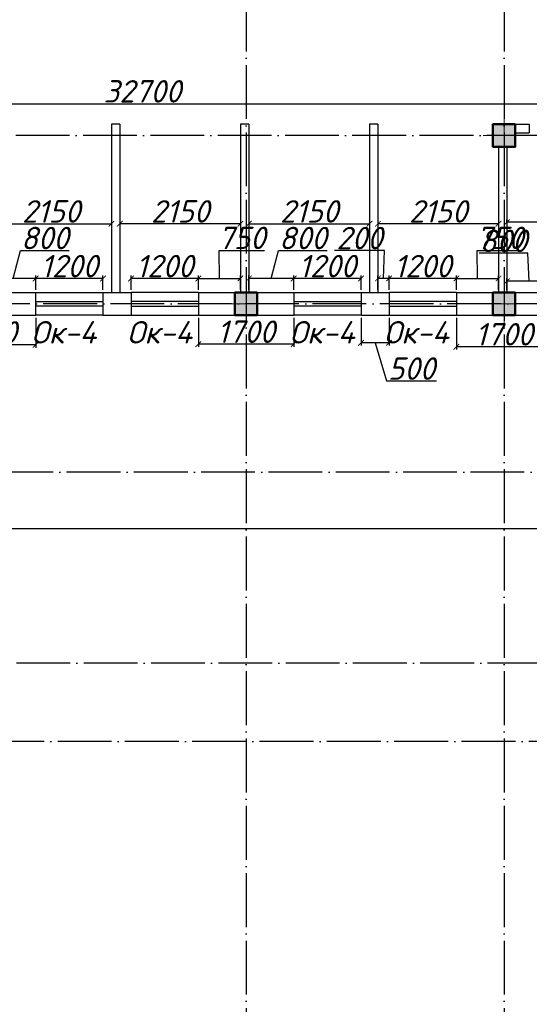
# Model space of a CAD drawing. Header units: millimetres. Extents: x 1112040 to 6903494, y -332921 to -150905.
# Tile 78 of 150: x 1623175 to 1632260, y -195886 to -178343. Entities that reach past the tile are written whole.
import ezdxf

# ---------------------------------------------------------------- set-up
doc = ezdxf.new("R2010")
doc.units = ezdxf.units.MM
doc.linetypes.add('ACAD_ISO04W100', pattern=[30, 24, -3, 0, -3])
for name, color, linetype in [('kolonn', 7, 'Continuous'), ('os', 253, 'Continuous'), ('razmer', 7, 'Continuous')]:
    doc.layers.add(name, color=color, linetype=linetype)
doc.styles.get("Standard").update_dxf_attribs({"font": 'isocpeui.ttf'})
doc.dimstyles.new('ISO-25', dxfattribs={"dimtxt": 400, "dimasz": 100, "dimexe": 50, "dimexo": 50, "dimgap": 20, "dimtad": 1, "dimdec": 0, "dimtxsty": 'Standard', "dimblk": 'ARCHTICK', "dimcen": 20, "dimclrd": 1, "dimclre": 1, "dimadec": 0, "dimazin": 0, "dimtfac": 1, "dimtdec": 0, "dimtmove": 0, "dimatfit": 3, "dimldrblk": 'ARCHTICK', "dimfxl": 1, "dimarcsym": 0})

# ---------------------------------------------------------------- blocks, each defined once
blk = doc.blocks.new('ghsdd')
at = {"ltscale": 50}
h = blk.add_hatch(color=256, dxfattribs=at)
h.paths.add_polyline_path([(0, 200), (-200, 200), (-200, 0), (0, 0)])
h.paths.add_polyline_path([(200, 0), (200, 200), (0, 200), (0, 0)])
h.paths.add_polyline_path([(0, 0), (-200, 0), (-200, -200), (0, -200)])
h.paths.add_polyline_path([(0, 0), (0, -200), (200, -200), (200, 0)])
at = {"lineweight": 0}
for p, q in [((0, -374), (0, 374)), ((-374, 0), (374, 0))]:
    blk.add_line(p, q, dxfattribs=at)
at = {"lineweight": 50, "ltscale": 50}
blk.add_lwpolyline([(200, 200), (200, -200), (-200, -200), (-200, 200), (200, 200)], dxfattribs=at)
blk = doc.blocks.new('_ArchTick')
at = {"color": 0, "linetype": 'ByBlock', "const_width": 0.15}
blk.add_lwpolyline([(-0.5, -0.5), (0.5, 0.5)], dxfattribs=at)
blk = doc.blocks.new('*D3422')
at = {"color": 1, "lineweight": -2, "transparency": 16777216}
for p, q in [((1641710, -180156), (1641710, -179792)), ((1609010, -179834), (1609010, -179892)), ((1609010, -179842), (1641710, -179842))]:
    blk.add_line(p, q, dxfattribs=at)
at = {"color": 1, "lineweight": -2, "transparency": 16777216, "xscale": 100, "yscale": 100, "zscale": 100, "rotation": 180}
blk.add_blockref('_ArchTick', (1609010, -179842), dxfattribs=at)
at = {"color": 1, "lineweight": -2, "transparency": 16777216, "xscale": 100, "yscale": 100, "zscale": 100}
blk.add_blockref('_ArchTick', (1641710, -179842), dxfattribs=at)
at = {"color": 0, "transparency": 16777216, "insert": (1625360, -179619), "char_height": 400, "attachment_point": 5}
blk.add_mtext('32700', dxfattribs=at)
blk = doc.blocks.new('*D3094')
at = {"layer": 'razmer', "color": 1, "lineweight": -2, "transparency": 16777216}
for p, q in [((1631860, -181943), (1631860, -181902)), ((1636360, -181943), (1636360, -181902)), ((1636360, -181952), (1631860, -181952))]:
    blk.add_line(p, q, dxfattribs=at)
at = {"layer": 'razmer', "color": 1, "lineweight": -2, "transparency": 16777216, "xscale": 100, "yscale": 100, "zscale": 100, "rotation": 180}
blk.add_blockref('_ArchTick', (1631860, -181952), dxfattribs=at)
at = {"layer": 'razmer', "color": 1, "lineweight": -2, "transparency": 16777216, "xscale": 100, "yscale": 100, "zscale": 100}
blk.add_blockref('_ArchTick', (1636360, -181952), dxfattribs=at)
at = {"layer": 'razmer', "color": 0, "transparency": 16777216, "insert": (1634110, -181732), "char_height": 400, "attachment_point": 5}
blk.add_mtext('4500', dxfattribs=at)
blk = doc.blocks.new('*D3095')
at = {"color": 1, "lineweight": -2, "transparency": 16777216}
for p, q in [((1631710, -181814), (1631710, -182028)), ((1629560, -181934), (1629560, -182028)), ((1631710, -181978), (1629560, -181978))]:
    blk.add_line(p, q, dxfattribs=at)
at = {"color": 1, "lineweight": -2, "transparency": 16777216, "xscale": 100, "yscale": 100, "zscale": 100, "rotation": 180}
blk.add_blockref('_ArchTick', (1629560, -181978), dxfattribs=at)
at = {"color": 1, "lineweight": -2, "transparency": 16777216, "xscale": 100, "yscale": 100, "zscale": 100}
blk.add_blockref('_ArchTick', (1631710, -181978), dxfattribs=at)
at = {"color": 0, "transparency": 16777216, "insert": (1630635, -181758), "char_height": 400, "attachment_point": 5}
blk.add_mtext('2150', dxfattribs=at)
blk = doc.blocks.new('*D3096')
at = {"color": 1, "lineweight": -2, "transparency": 16777216}
for p, q in [((1627260, -181814), (1627260, -182028)), ((1627260, -181978), (1629410, -181978)), ((1629410, -181934), (1629410, -182028))]:
    blk.add_line(p, q, dxfattribs=at)
at = {"color": 1, "lineweight": -2, "transparency": 16777216, "xscale": 100, "yscale": 100, "zscale": 100, "rotation": 180}
blk.add_blockref('_ArchTick', (1627260, -181978), dxfattribs=at)
at = {"color": 1, "lineweight": -2, "transparency": 16777216, "xscale": 100, "yscale": 100, "zscale": 100}
blk.add_blockref('_ArchTick', (1629410, -181978), dxfattribs=at)
at = {"color": 0, "transparency": 16777216, "insert": (1628335, -181758), "char_height": 400, "attachment_point": 5}
blk.add_mtext('2150', dxfattribs=at)
blk = doc.blocks.new('*D3097')
at = {"color": 1, "lineweight": -2, "transparency": 16777216}
for p, q in [((1622660, -181814), (1622660, -182028)), ((1622660, -181978), (1624810, -181978)), ((1624810, -181934), (1624810, -182028))]:
    blk.add_line(p, q, dxfattribs=at)
at = {"color": 1, "lineweight": -2, "transparency": 16777216, "xscale": 100, "yscale": 100, "zscale": 100, "rotation": 180}
blk.add_blockref('_ArchTick', (1622660, -181978), dxfattribs=at)
at = {"color": 1, "lineweight": -2, "transparency": 16777216, "xscale": 100, "yscale": 100, "zscale": 100}
blk.add_blockref('_ArchTick', (1624810, -181978), dxfattribs=at)
at = {"color": 0, "transparency": 16777216, "insert": (1623735, -181758), "char_height": 400, "attachment_point": 5}
blk.add_mtext('2150', dxfattribs=at)
blk = doc.blocks.new('*D3098')
at = {"color": 1, "lineweight": -2, "transparency": 16777216}
for p, q in [((1627110, -181814), (1627110, -182028)), ((1624960, -181934), (1624960, -182028)), ((1627110, -181978), (1624960, -181978))]:
    blk.add_line(p, q, dxfattribs=at)
at = {"color": 1, "lineweight": -2, "transparency": 16777216, "xscale": 100, "yscale": 100, "zscale": 100, "rotation": 180}
blk.add_blockref('_ArchTick', (1624960, -181978), dxfattribs=at)
at = {"color": 1, "lineweight": -2, "transparency": 16777216, "xscale": 100, "yscale": 100, "zscale": 100}
blk.add_blockref('_ArchTick', (1627110, -181978), dxfattribs=at)
at = {"color": 0, "transparency": 16777216, "insert": (1626035, -181758), "char_height": 400, "attachment_point": 5}
blk.add_mtext('2150', dxfattribs=at)
blk = doc.blocks.new('*D3155')
at = {"layer": 'razmer', "color": 1, "lineweight": -2, "transparency": 16777216}
for p, q in [((1632234, -182504), (1631363, -182504)), ((1632260, -183004), (1632234, -182504)), ((1631860, -183156), (1631860, -182954)), ((1632660, -183156), (1632660, -182954)), ((1632660, -183004), (1631860, -183004))]:
    blk.add_line(p, q, dxfattribs=at)
at = {"layer": 'razmer', "color": 1, "lineweight": -2, "transparency": 16777216, "xscale": 100, "yscale": 100, "zscale": 100, "rotation": 180}
blk.add_blockref('_ArchTick', (1631860, -183004), dxfattribs=at)
at = {"layer": 'razmer', "color": 1, "lineweight": -2, "transparency": 16777216, "xscale": 100, "yscale": 100, "zscale": 100}
blk.add_blockref('_ArchTick', (1632660, -183004), dxfattribs=at)
at = {"layer": 'razmer', "color": 0, "transparency": 16777216, "insert": (1631799, -182284), "char_height": 400, "attachment_point": 5}
blk.add_mtext('800', dxfattribs=at)
blk = doc.blocks.new('*D3157')
at = {"color": 1, "lineweight": -2, "transparency": 16777216}
for p, q in [((1629760, -183156), (1629760, -182903)), ((1630960, -182953), (1629760, -182953)), ((1630960, -183156), (1630960, -182903))]:
    blk.add_line(p, q, dxfattribs=at)
at = {"color": 1, "lineweight": -2, "transparency": 16777216, "xscale": 100, "yscale": 100, "zscale": 100, "rotation": 180}
blk.add_blockref('_ArchTick', (1629760, -182953), dxfattribs=at)
at = {"color": 1, "lineweight": -2, "transparency": 16777216, "xscale": 100, "yscale": 100, "zscale": 100}
blk.add_blockref('_ArchTick', (1630960, -182953), dxfattribs=at)
at = {"color": 0, "transparency": 16777216, "insert": (1630360, -182733), "char_height": 400, "attachment_point": 5}
blk.add_mtext('1200', dxfattribs=at)
blk = doc.blocks.new('*D3158')
at = {"color": 1, "lineweight": -2, "transparency": 16777216}
for p, q in [((1631335, -182953), (1631328, -182453)), ((1631328, -182453), (1632137, -182453)), ((1630960, -183156), (1630960, -182903)), ((1630960, -182953), (1631710, -182953)), ((1631710, -183156), (1631710, -182903))]:
    blk.add_line(p, q, dxfattribs=at)
at = {"color": 1, "lineweight": -2, "transparency": 16777216, "xscale": 100, "yscale": 100, "zscale": 100, "rotation": 180}
blk.add_blockref('_ArchTick', (1630960, -182953), dxfattribs=at)
at = {"color": 1, "lineweight": -2, "transparency": 16777216, "xscale": 100, "yscale": 100, "zscale": 100}
blk.add_blockref('_ArchTick', (1631710, -182953), dxfattribs=at)
at = {"color": 0, "transparency": 16777216, "insert": (1631733, -182231), "char_height": 400, "attachment_point": 5}
blk.add_mtext('750', dxfattribs=at)
blk = doc.blocks.new('*D3159')
at = {"color": 1, "lineweight": -2, "transparency": 16777216}
for p, q in [((1629677, -182453), (1628787, -182453)), ((1629660, -182953), (1629677, -182453)), ((1629560, -183156), (1629560, -182903)), ((1629760, -182953), (1629560, -182953)), ((1629760, -183156), (1629760, -182903))]:
    blk.add_line(p, q, dxfattribs=at)
at = {"color": 1, "lineweight": -2, "transparency": 16777216, "xscale": 100, "yscale": 100, "zscale": 100, "rotation": 180}
blk.add_blockref('_ArchTick', (1629560, -182953), dxfattribs=at)
at = {"color": 1, "lineweight": -2, "transparency": 16777216, "xscale": 100, "yscale": 100, "zscale": 100}
blk.add_blockref('_ArchTick', (1629760, -182953), dxfattribs=at)
at = {"color": 0, "transparency": 16777216, "insert": (1629232, -182233), "char_height": 400, "attachment_point": 5}
blk.add_mtext('200', dxfattribs=at)
blk = doc.blocks.new('*D3057')
at = {"color": 1, "lineweight": -2, "transparency": 16777216}
for p, q in [((1628060, -183156), (1628060, -182903)), ((1629260, -182953), (1628060, -182953)), ((1629260, -183156), (1629260, -182903))]:
    blk.add_line(p, q, dxfattribs=at)
at = {"color": 1, "lineweight": -2, "transparency": 16777216, "xscale": 100, "yscale": 100, "zscale": 100, "rotation": 180}
blk.add_blockref('_ArchTick', (1628060, -182953), dxfattribs=at)
at = {"color": 1, "lineweight": -2, "transparency": 16777216, "xscale": 100, "yscale": 100, "zscale": 100}
blk.add_blockref('_ArchTick', (1629260, -182953), dxfattribs=at)
at = {"color": 0, "transparency": 16777216, "insert": (1628660, -182733), "char_height": 400, "attachment_point": 5}
blk.add_mtext('1200', dxfattribs=at)
blk = doc.blocks.new('*D3058')
at = {"color": 1, "lineweight": -2, "transparency": 16777216}
for p, q in [((1627660, -182953), (1627787, -182453)), ((1627787, -182453), (1628658, -182453)), ((1627260, -183156), (1627260, -182903)), ((1628060, -182953), (1627260, -182953)), ((1628060, -183156), (1628060, -182903))]:
    blk.add_line(p, q, dxfattribs=at)
at = {"color": 1, "lineweight": -2, "transparency": 16777216, "xscale": 100, "yscale": 100, "zscale": 100, "rotation": 180}
blk.add_blockref('_ArchTick', (1627260, -182953), dxfattribs=at)
at = {"color": 1, "lineweight": -2, "transparency": 16777216, "xscale": 100, "yscale": 100, "zscale": 100}
blk.add_blockref('_ArchTick', (1628060, -182953), dxfattribs=at)
at = {"color": 0, "transparency": 16777216, "insert": (1628222, -182233), "char_height": 400, "attachment_point": 5}
blk.add_mtext('800', dxfattribs=at)
blk = doc.blocks.new('*D3160')
at = {"color": 1, "lineweight": -2, "transparency": 16777216}
for p, q in [((1629260, -183656), (1629260, -184149)), ((1629760, -183656), (1629760, -184149)), ((1629760, -184099), (1629260, -184099)), ((1629510, -184099), (1629714, -184779)), ((1629714, -184779), (1630603, -184779))]:
    blk.add_line(p, q, dxfattribs=at)
at = {"color": 1, "lineweight": -2, "transparency": 16777216, "xscale": 100, "yscale": 100, "zscale": 100, "rotation": 180}
blk.add_blockref('_ArchTick', (1629260, -184099), dxfattribs=at)
at = {"color": 1, "lineweight": -2, "transparency": 16777216, "xscale": 100, "yscale": 100, "zscale": 100}
blk.add_blockref('_ArchTick', (1629760, -184099), dxfattribs=at)
at = {"color": 0, "transparency": 16777216, "insert": (1630159, -184559), "char_height": 400, "attachment_point": 5}
blk.add_mtext('500', dxfattribs=at)
blk = doc.blocks.new('*D3059')
at = {"color": 1, "lineweight": -2, "transparency": 16777216}
for p, q in [((1625160, -183156), (1625160, -182903)), ((1626360, -182953), (1625160, -182953)), ((1626360, -183156), (1626360, -182903))]:
    blk.add_line(p, q, dxfattribs=at)
at = {"color": 1, "lineweight": -2, "transparency": 16777216, "xscale": 100, "yscale": 100, "zscale": 100, "rotation": 180}
blk.add_blockref('_ArchTick', (1625160, -182953), dxfattribs=at)
at = {"color": 1, "lineweight": -2, "transparency": 16777216, "xscale": 100, "yscale": 100, "zscale": 100}
blk.add_blockref('_ArchTick', (1626360, -182953), dxfattribs=at)
at = {"color": 0, "transparency": 16777216, "insert": (1625760, -182733), "char_height": 400, "attachment_point": 5}
blk.add_mtext('1200', dxfattribs=at)
blk = doc.blocks.new('*D3060')
at = {"color": 1, "lineweight": -2, "transparency": 16777216}
for p, q in [((1626735, -182953), (1626728, -182453)), ((1626728, -182453), (1627537, -182453)), ((1626360, -183156), (1626360, -182903)), ((1626360, -182953), (1627110, -182953)), ((1627110, -183156), (1627110, -182903))]:
    blk.add_line(p, q, dxfattribs=at)
at = {"color": 1, "lineweight": -2, "transparency": 16777216, "xscale": 100, "yscale": 100, "zscale": 100, "rotation": 180}
blk.add_blockref('_ArchTick', (1626360, -182953), dxfattribs=at)
at = {"color": 1, "lineweight": -2, "transparency": 16777216, "xscale": 100, "yscale": 100, "zscale": 100}
blk.add_blockref('_ArchTick', (1627110, -182953), dxfattribs=at)
at = {"color": 0, "transparency": 16777216, "insert": (1627133, -182231), "char_height": 400, "attachment_point": 5}
blk.add_mtext('750', dxfattribs=at)
blk = doc.blocks.new('*D3161')
at = {"color": 1, "lineweight": -2, "transparency": 16777216}
for p, q in [((1629677, -182453), (1628787, -182453)), ((1629660, -182953), (1629677, -182453)), ((1629560, -183156), (1629560, -182903)), ((1629760, -182953), (1629560, -182953)), ((1629760, -183156), (1629760, -182903))]:
    blk.add_line(p, q, dxfattribs=at)
at = {"color": 1, "lineweight": -2, "transparency": 16777216, "xscale": 100, "yscale": 100, "zscale": 100, "rotation": 180}
blk.add_blockref('_ArchTick', (1629560, -182953), dxfattribs=at)
at = {"color": 1, "lineweight": -2, "transparency": 16777216, "xscale": 100, "yscale": 100, "zscale": 100}
blk.add_blockref('_ArchTick', (1629760, -182953), dxfattribs=at)
at = {"color": 0, "transparency": 16777216, "insert": (1629232, -182233), "char_height": 400, "attachment_point": 5}
blk.add_mtext('200', dxfattribs=at)
blk = doc.blocks.new('*D3061')
at = {"color": 1, "lineweight": -2, "transparency": 16777216}
for p, q in [((1623460, -183156), (1623460, -182903)), ((1624660, -182953), (1623460, -182953)), ((1624660, -183156), (1624660, -182903))]:
    blk.add_line(p, q, dxfattribs=at)
at = {"color": 1, "lineweight": -2, "transparency": 16777216, "xscale": 100, "yscale": 100, "zscale": 100, "rotation": 180}
blk.add_blockref('_ArchTick', (1623460, -182953), dxfattribs=at)
at = {"color": 1, "lineweight": -2, "transparency": 16777216, "xscale": 100, "yscale": 100, "zscale": 100}
blk.add_blockref('_ArchTick', (1624660, -182953), dxfattribs=at)
at = {"color": 0, "transparency": 16777216, "insert": (1624060, -182733), "char_height": 400, "attachment_point": 5}
blk.add_mtext('1200', dxfattribs=at)
blk = doc.blocks.new('*D3062')
at = {"color": 1, "lineweight": -2, "transparency": 16777216}
for p, q in [((1623060, -182953), (1623187, -182453)), ((1623187, -182453), (1624058, -182453)), ((1622660, -183156), (1622660, -182903)), ((1623460, -182953), (1622660, -182953)), ((1623460, -183156), (1623460, -182903))]:
    blk.add_line(p, q, dxfattribs=at)
at = {"color": 1, "lineweight": -2, "transparency": 16777216, "xscale": 100, "yscale": 100, "zscale": 100, "rotation": 180}
blk.add_blockref('_ArchTick', (1622660, -182953), dxfattribs=at)
at = {"color": 1, "lineweight": -2, "transparency": 16777216, "xscale": 100, "yscale": 100, "zscale": 100}
blk.add_blockref('_ArchTick', (1623460, -182953), dxfattribs=at)
at = {"color": 0, "transparency": 16777216, "insert": (1623622, -182233), "char_height": 400, "attachment_point": 5}
blk.add_mtext('800', dxfattribs=at)
blk = doc.blocks.new('*D3162')
at = {"color": 1, "lineweight": -2, "transparency": 16777216}
for p, q in [((1629260, -183656), (1629260, -184149)), ((1629760, -183656), (1629760, -184149)), ((1629760, -184099), (1629260, -184099)), ((1629510, -184099), (1629714, -184779)), ((1629714, -184779), (1630603, -184779))]:
    blk.add_line(p, q, dxfattribs=at)
at = {"color": 1, "lineweight": -2, "transparency": 16777216, "xscale": 100, "yscale": 100, "zscale": 100, "rotation": 180}
blk.add_blockref('_ArchTick', (1629260, -184099), dxfattribs=at)
at = {"color": 1, "lineweight": -2, "transparency": 16777216, "xscale": 100, "yscale": 100, "zscale": 100}
blk.add_blockref('_ArchTick', (1629760, -184099), dxfattribs=at)
at = {"color": 0, "transparency": 16777216, "insert": (1630159, -184559), "char_height": 400, "attachment_point": 5}
blk.add_mtext('500', dxfattribs=at)
blk = doc.blocks.new('*D3163')
at = {"color": 1, "lineweight": -2, "transparency": 16777216}
for p, q in [((1629677, -182453), (1628787, -182453)), ((1629660, -182953), (1629677, -182453)), ((1629560, -183156), (1629560, -182903)), ((1629760, -182953), (1629560, -182953)), ((1629760, -183156), (1629760, -182903))]:
    blk.add_line(p, q, dxfattribs=at)
at = {"color": 1, "lineweight": -2, "transparency": 16777216, "xscale": 100, "yscale": 100, "zscale": 100, "rotation": 180}
blk.add_blockref('_ArchTick', (1629560, -182953), dxfattribs=at)
at = {"color": 1, "lineweight": -2, "transparency": 16777216, "xscale": 100, "yscale": 100, "zscale": 100}
blk.add_blockref('_ArchTick', (1629760, -182953), dxfattribs=at)
at = {"color": 0, "transparency": 16777216, "insert": (1629232, -182233), "char_height": 400, "attachment_point": 5}
blk.add_mtext('200', dxfattribs=at)
blk = doc.blocks.new('*D3164')
at = {"color": 1, "lineweight": -2, "transparency": 16777216}
for p, q in [((1629260, -183656), (1629260, -184149)), ((1629760, -183656), (1629760, -184149)), ((1629760, -184099), (1629260, -184099)), ((1629510, -184099), (1629714, -184779)), ((1629714, -184779), (1630603, -184779))]:
    blk.add_line(p, q, dxfattribs=at)
at = {"color": 1, "lineweight": -2, "transparency": 16777216, "xscale": 100, "yscale": 100, "zscale": 100, "rotation": 180}
blk.add_blockref('_ArchTick', (1629260, -184099), dxfattribs=at)
at = {"color": 1, "lineweight": -2, "transparency": 16777216, "xscale": 100, "yscale": 100, "zscale": 100}
blk.add_blockref('_ArchTick', (1629760, -184099), dxfattribs=at)
at = {"color": 0, "transparency": 16777216, "insert": (1630159, -184559), "char_height": 400, "attachment_point": 5}
blk.add_mtext('500', dxfattribs=at)
blk = doc.blocks.new('*D3165')
at = {"color": 1, "lineweight": -2, "transparency": 16777216}
for p, q in [((1629677, -182453), (1628787, -182453)), ((1629660, -182953), (1629677, -182453)), ((1629560, -183156), (1629560, -182903)), ((1629760, -182953), (1629560, -182953)), ((1629760, -183156), (1629760, -182903))]:
    blk.add_line(p, q, dxfattribs=at)
at = {"color": 1, "lineweight": -2, "transparency": 16777216, "xscale": 100, "yscale": 100, "zscale": 100, "rotation": 180}
blk.add_blockref('_ArchTick', (1629560, -182953), dxfattribs=at)
at = {"color": 1, "lineweight": -2, "transparency": 16777216, "xscale": 100, "yscale": 100, "zscale": 100}
blk.add_blockref('_ArchTick', (1629760, -182953), dxfattribs=at)
at = {"color": 0, "transparency": 16777216, "insert": (1629232, -182233), "char_height": 400, "attachment_point": 5}
blk.add_mtext('200', dxfattribs=at)
blk = doc.blocks.new('*D3166')
at = {"color": 1, "lineweight": -2, "transparency": 16777216}
for p, q in [((1629260, -183656), (1629260, -184149)), ((1629760, -183656), (1629760, -184149)), ((1629760, -184099), (1629260, -184099)), ((1629510, -184099), (1629714, -184779)), ((1629714, -184779), (1630603, -184779))]:
    blk.add_line(p, q, dxfattribs=at)
at = {"color": 1, "lineweight": -2, "transparency": 16777216, "xscale": 100, "yscale": 100, "zscale": 100, "rotation": 180}
blk.add_blockref('_ArchTick', (1629260, -184099), dxfattribs=at)
at = {"color": 1, "lineweight": -2, "transparency": 16777216, "xscale": 100, "yscale": 100, "zscale": 100}
blk.add_blockref('_ArchTick', (1629760, -184099), dxfattribs=at)
at = {"color": 0, "transparency": 16777216, "insert": (1630159, -184559), "char_height": 400, "attachment_point": 5}
blk.add_mtext('500', dxfattribs=at)
blk = doc.blocks.new('*D3334')
at = {"color": 1, "lineweight": -2, "transparency": 16777216}
for p, q in [((1630960, -183656), (1630960, -184221)), ((1632660, -183656), (1632660, -184221)), ((1632660, -184171), (1630960, -184171))]:
    blk.add_line(p, q, dxfattribs=at)
at = {"color": 1, "lineweight": -2, "transparency": 16777216, "xscale": 100, "yscale": 100, "zscale": 100, "rotation": 180}
blk.add_blockref('_ArchTick', (1630960, -184171), dxfattribs=at)
at = {"color": 1, "lineweight": -2, "transparency": 16777216, "xscale": 100, "yscale": 100, "zscale": 100}
blk.add_blockref('_ArchTick', (1632660, -184171), dxfattribs=at)
at = {"color": 0, "transparency": 16777216, "insert": (1631810, -183948), "char_height": 400, "attachment_point": 5}
blk.add_mtext('1700', dxfattribs=at)
blk = doc.blocks.new('*D3335')
at = {"color": 1, "lineweight": -2, "transparency": 16777216}
for p, q in [((1626360, -183656), (1626360, -184174)), ((1628060, -183656), (1628060, -184174)), ((1628060, -184124), (1626360, -184124))]:
    blk.add_line(p, q, dxfattribs=at)
at = {"color": 1, "lineweight": -2, "transparency": 16777216, "xscale": 100, "yscale": 100, "zscale": 100, "rotation": 180}
blk.add_blockref('_ArchTick', (1626360, -184124), dxfattribs=at)
at = {"color": 1, "lineweight": -2, "transparency": 16777216, "xscale": 100, "yscale": 100, "zscale": 100}
blk.add_blockref('_ArchTick', (1628060, -184124), dxfattribs=at)
at = {"color": 0, "transparency": 16777216, "insert": (1627210, -183902), "char_height": 400, "attachment_point": 5}
blk.add_mtext('1700', dxfattribs=at)
blk = doc.blocks.new('*D3336')
at = {"color": 1, "lineweight": -2, "transparency": 16777216}
for p, q in [((1621760, -183656), (1621760, -184187)), ((1623460, -183656), (1623460, -184187)), ((1623460, -184137), (1621760, -184137))]:
    blk.add_line(p, q, dxfattribs=at)
at = {"color": 1, "lineweight": -2, "transparency": 16777216, "xscale": 100, "yscale": 100, "zscale": 100, "rotation": 180}
blk.add_blockref('_ArchTick', (1621760, -184137), dxfattribs=at)
at = {"color": 1, "lineweight": -2, "transparency": 16777216, "xscale": 100, "yscale": 100, "zscale": 100}
blk.add_blockref('_ArchTick', (1623460, -184137), dxfattribs=at)
at = {"color": 0, "transparency": 16777216, "insert": (1622610, -183914), "char_height": 400, "attachment_point": 5}
blk.add_mtext('1700', dxfattribs=at)

msp = doc.modelspace()

# ---------------------------------------------------------------- linework, layer by layer
at = {"lineweight": 30}
for p, q in [((1624959.7, -180205.8), (1624809.7, -180205.8)), ((1624809.7, -180205.8), (1624809.7, -183205.8)), ((1624959.7, -180205.8), (1624959.7, -183205.8)), ((1627109.7, -180205.8), (1627109.7, -183205.8)), ((1627259.7, -180205.8), (1627109.7, -180205.8)), ((1627259.7, -180205.8), (1627259.7, -183205.8)), ((1629559.7, -180205.8), (1629409.7, -180205.8)), ((1629409.7, -180205.8), (1629409.7, -183205.8)), ((1629559.7, -180205.8), (1629559.7, -183205.8)), ((1631609.7, -180205.8), (1632259.7, -180205.8)), ((1632009.7, -180355.8), (1632259.7, -180355.8)), ((1631709.7, -180605.8), (1631709.7, -183205.8)), ((1631859.7, -180605.8), (1631859.7, -183205.8)), ((1621759.7, -183205.8), (1623459.7, -183205.8)), ((1623459.7, -183205.8), (1623459.7, -183605.8)), ((1624659.7, -183205.8), (1624659.7, -183605.8)), ((1624659.7, -183205.8), (1625159.7, -183205.8)), ((1625159.7, -183205.8), (1625159.7, -183605.8)), ((1626359.7, -183205.8), (1626359.7, -183605.8)), ((1626359.7, -183205.8), (1628059.7, -183205.8)), ((1628059.7, -183205.8), (1628059.7, -183605.8)), ((1629259.7, -183205.8), (1629259.7, -183605.8)), ((1629259.7, -183205.8), (1629759.7, -183205.8)), ((1629759.7, -183205.8), (1629759.7, -183605.8)), ((1630959.7, -183205.8), (1630959.7, -183605.8)), ((1630959.7, -183205.8), (1632659.7, -183205.8)), ((1621759.7, -183605.8), (1623459.7, -183605.8)), ((1624659.7, -183605.8), (1625159.7, -183605.8)), ((1626359.7, -183605.8), (1628059.7, -183605.8)), ((1629259.7, -183605.8), (1629759.7, -183605.8)), ((1630959.7, -183605.8), (1632659.7, -183605.8))]:
    msp.add_line(p, q, dxfattribs=at)
at = {"color": 1}
for p, q in [((1623459.7, -183205.8), (1624659.7, -183205.8)), ((1626359.7, -183205.8), (1625159.7, -183205.8)), ((1628059.7, -183205.8), (1629259.7, -183205.8)), ((1630959.7, -183205.8), (1629759.7, -183205.8)), ((1623459.7, -183365.8), (1624659.7, -183365.8)), ((1624659.7, -183445.8), (1623459.7, -183445.8)), ((1626359.7, -183365.8), (1625159.7, -183365.8)), ((1625159.7, -183445.8), (1626359.7, -183445.8)), ((1628059.7, -183365.8), (1629259.7, -183365.8)), ((1629259.7, -183445.8), (1628059.7, -183445.8)), ((1630959.7, -183365.8), (1629759.7, -183365.8)), ((1629759.7, -183445.8), (1630959.7, -183445.8)), ((1624659.7, -183605.8), (1623459.7, -183605.8)), ((1625159.7, -183605.8), (1626359.7, -183605.8)), ((1629259.7, -183605.8), (1628059.7, -183605.8)), ((1629759.7, -183605.8), (1630959.7, -183605.8))]:
    msp.add_line(p, q, dxfattribs=at)
at = {"lineweight": 30}
msp.add_lwpolyline([(1632009.7, -180605.8), (1631609.7, -180605.8), (1631609.7, -180205.8), (1632009.7, -180205.8)], close=True, dxfattribs=at)
msp.add_lwpolyline([(1632259.7, -180205.8), (1632259.7, -180355.8)], dxfattribs=at)
msp.add_lwpolyline([(1612109.7, -187405.8), (1635409.7, -187405.8), (1635409.7, -190205.8), (1634709.7, -190205.8), (1634709.7, -197005.8), (1635409.7, -197005.8), (1635409.7, -205405.8)])
at = {"layer": 'os', "linetype": 'ACAD_ISO04W100', "ltscale": 40}
for p, q in [((1627209.7, -164749.6), (1627209.7, -225973.3)), ((1631809.7, -164749.6), (1631809.7, -225973.3)), ((1664867.5, -180405.8), (1601959.8, -180405.8)), ((1684558.2, -183405.8), (1601959.8, -183405.8)), ((1693375.1, -186405.8), (1601959.8, -186405.8)), ((1650478.2, -189805.8), (1601959.8, -189805.8)), ((1657214.7, -191205.8), (1601959.8, -191205.8))]:
    msp.add_line(p, q, dxfattribs=at)

# ---------------------------------------------------------------- block references
at = {"layer": 'kolonn'}
for p in [(1631809.7, -180405.8), (1627209.7, -183405.8), (1631809.7, -183405.8)]:
    msp.add_blockref('ghsdd', p, dxfattribs=at)

# ---------------------------------------------------------------- texts
at = {"color": 1}
for p in [(1623380.9, -184112.7), (1625087.5, -184112.7), (1627985.7, -184112.7), (1629665.6, -184112.7)]:
    msp.add_text('Ок-4', height=400, dxfattribs=at).set_placement(p)

# ---------------------------------------------------------------- dimensions: what is measured, and where the dimension line sits
for base, p1, p2, picture, middle in [((1641709.7, -179841.6), (1609009.7, -179784.5), (1641709.7, -180205.8), '*D3422', (1625359.7, -179619)), ((1624959.7, -181978.3), (1627109.7, -181763.7), (1624959.7, -181884.4), '*D3098', (1626034.7, -181758.3)), ((1629559.7, -181978.3), (1631709.7, -181763.7), (1629559.7, -181884.4), '*D3095', (1630634.7, -181758.3)), ((1623459.7, -182953.5), (1624659.7, -183205.8), (1623459.7, -183205.8), '*D3061', (1624059.7, -182733.5)), ((1625159.7, -182953.5), (1626359.7, -183205.8), (1625159.7, -183205.8), '*D3059', (1625759.7, -182733.5)), ((1628059.7, -182953.5), (1629259.7, -183205.8), (1628059.7, -183205.8), '*D3057', (1628659.7, -182733.5)), ((1629759.7, -182953.5), (1630959.7, -183205.8), (1629759.7, -183205.8), '*D3157', (1630359.7, -182733.5)), ((1621759.7, -184136.9), (1623459.7, -183605.8), (1621759.7, -183605.8), '*D3336', (1622609.7, -183914.3)), ((1626359.7, -184124.4), (1628059.7, -183605.8), (1626359.7, -183605.8), '*D3335', (1627209.7, -183901.8)), ((1630959.7, -184170.8), (1632659.7, -183605.8), (1630959.7, -183605.8), '*D3334', (1631809.7, -183948.3))]:
    dim = msp.add_linear_dim(base=base, p1=p1, p2=p2, dimstyle='ISO-25')
    dim.commit()
    dim.dimension.update_dxf_attribs({"geometry": picture, "text_midpoint": middle})
for base, p1, p2, picture, middle in [((1624809.7, -181978.3), (1622659.7, -181763.7), (1624809.7, -181884.4), '*D3097', (1623734.7, -181758.3)), ((1629409.7, -181978.3), (1627259.7, -181763.7), (1629409.7, -181884.4), '*D3096', (1628334.7, -181758.3))]:
    dim = msp.add_linear_dim(base=base, p1=p1, p2=p2, angle=180, dimstyle='ISO-25')
    dim.commit()
    dim.dimension.update_dxf_attribs({"geometry": picture, "text_midpoint": middle})
for base, p1, p2, picture, middle in [((1622659.7, -182953.5), (1623459.7, -183205.8), (1622659.7, -183205.8), '*D3062', (1623206.5, -182453.5)), ((1627109.7, -182953.5), (1626359.7, -183205.8), (1627109.7, -183205.8), '*D3060', (1626748.4, -182453.5)), ((1627259.7, -182953.5), (1628059.7, -183205.8), (1627259.7, -183205.8), '*D3058', (1627806.5, -182453.5)), ((1629559.7, -182953.5), (1629759.7, -183205.8), (1629559.7, -183205.8), '*D3159', (1629656.5, -182453.5)), ((1629559.7, -182953.5), (1629759.7, -183205.8), (1629559.7, -183205.8), '*D3161', (1629656.5, -182453.5)), ((1629559.7, -182953.5), (1629759.7, -183205.8), (1629559.7, -183205.8), '*D3163', (1629656.5, -182453.5)), ((1629559.7, -182953.5), (1629759.7, -183205.8), (1629559.7, -183205.8), '*D3165', (1629656.5, -182453.5)), ((1631709.7, -182953.5), (1630959.7, -183205.8), (1631709.7, -183205.8), '*D3158', (1631348.4, -182453.5))]:
    dim = msp.add_linear_dim(base=base, p1=p1, p2=p2, dimstyle='ISO-25', override={"dimtmove": 1})
    dim.commit()
    dim.dimension.update_dxf_attribs({"geometry": picture, "text_midpoint": middle, "dimtype": 160})
for picture in ['*D3160', '*D3162', '*D3164', '*D3166']:
    dim = msp.add_linear_dim(base=(1629259.7, -184098.9), p1=(1629759.7, -183605.8), p2=(1629259.7, -183605.8), dimstyle='ISO-25', override={"dimtmove": 1})
    dim.commit()
    dim.dimension.update_dxf_attribs({"geometry": picture, "text_midpoint": (1629733.7, -184558.9)})
at = {"layer": 'razmer'}
dim = msp.add_linear_dim(base=(1631859.7, -181952.3), p1=(1636359.7, -181992.5), p2=(1631859.7, -181992.5), dimstyle='ISO-25', dxfattribs=at)
dim.commit()
dim.dimension.update_dxf_attribs({"geometry": '*D3094', "text_midpoint": (1634109.7, -181732.3)})
dim = msp.add_linear_dim(base=(1631859.7, -183004.1), p1=(1632659.7, -183205.8), p2=(1631859.7, -183205.8), dimstyle='ISO-25', override={"dimtmove": 1}, dxfattribs=at)
dim.commit()
dim.dimension.update_dxf_attribs({"geometry": '*D3155', "text_midpoint": (1632214.4, -182504.1), "dimtype": 160})

doc.saveas('drawing.dxf')
